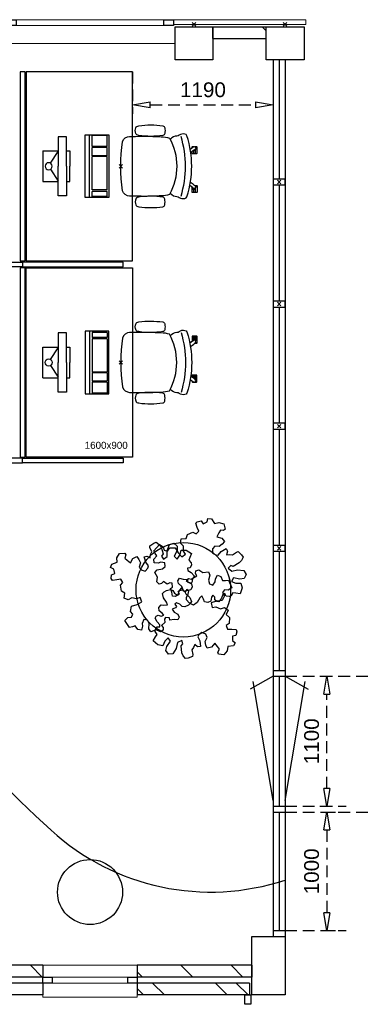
# Model space of a CAD drawing. Header units: millimetres. Extents: x -88840 to 85996, y -16279 to 104709.
# Tile 27 of 184: x -17685 to -14719, y 30835 to 39165. Entities that reach past the tile are written whole.
import ezdxf

# ---------------------------------------------------------------- set-up
doc = ezdxf.new("R2010")
doc.units = ezdxf.units.MM
doc.header["$LTSCALE"] = 400
doc.header["$PDMODE"] = 3
doc.header["$PDSIZE"] = 15
doc.linetypes.add('HIDDEN', pattern=[0.375, 0.25, -0.125])
for name, color, linetype in [('-gd', 2, 'Continuous'), ('-ve', 2, 'HIDDEN'), ('inlay', 6, 'Continuous'), ('inr', 4, 'Continuous'), ('plant', 114, 'Continuous'), ('plat', 5, 'Continuous'), ('sona-s008_ip0', 7, 'Continuous'), ('symbol', 1, 'Continuous'), ('timmerwerk-ge', 150, 'Continuous')]:
    doc.layers.add(name, color=color, linetype=linetype)
for name, color, linetype, lineweight in [('Buitenkozijnen', 140, 'Continuous', 15), ('mat-baksteen', 5, 'Continuous', 25), ('mat-beton (ihwg)', 5, 'Continuous', 25), ('mat-kalkzandsteen', 5, 'Continuous', 25), ('None', 7, 'Continuous', 9)]:
    doc.layers.add(name, color=color, linetype=linetype, lineweight=lineweight)
doc.styles.add('Arial', font='arial.ttf', dxfattribs={"height": 176.388889})
doc.styles.get("Standard").update_dxf_attribs({"font": 'arial.ttf'})
doc.dimstyles.new('CAL-N1-050-25', dxfattribs={"dimscale": 50, "dimtxt": 2.5, "dimasz": 3, "dimexe": 1.5, "dimexo": 0, "dimgap": 0.3, "dimtad": 0, "dimdec": 4, "dimrnd": 1, "dimdsep": 46, "dimtxsty": 'Standard', "dimblk": 'CLOSED', "dimcen": 0, "dimdle": 1.25, "dimclrt": 249, "dimadec": 0, "dimazin": 0, "dimtfac": 0.9, "dimtdec": 4, "dimtix": 1, "dimtmove": 0, "dimatfit": 3, "dimldrblk": 'CLOSED', "dimfxl": 1, "dimtvp": 1, "dimtolj": 1, "dimtzin": 0, "dimarcsym": 0})

# ---------------------------------------------------------------- blocks, each defined once
blk = doc.blocks.new('Kolom 280x320')
at = {"layer": 'mat-beton (ihwg)', "lineweight": 25}
blk.add_lwpolyline([(-300, 160), (-20, 160), (-20, -160), (-300, -160)], close=True, dxfattribs=at)
at = {"layer": 'None', "color": 92, "linetype": 'Continuous', "lineweight": 5}
blk.add_point((0, 0), dxfattribs=at)
blk = doc.blocks.new('Kolom O 550')
at = {"layer": 'mat-beton (ihwg)', "lineweight": 25}
blk.add_circle((0, 0), 275, dxfattribs=at)
blk = doc.blocks.new('Gevelpui best 1410 (2D)')
at = {"layer": 'Buitenkozijnen', "lineweight": 15}
for p, q in [((-260, 0), (-260, -1410)), ((-260, 0), (-210, 0)), ((-210, 0), (-210, -1410)), ((-260, -1410), (-210, -1410))]:
    blk.add_line(p, q, dxfattribs=at)
at = {"layer": 'Buitenkozijnen', "color": 92, "lineweight": 25}
for points in [[(-260, 0), (-210, 0), (-210, -80), (-260, -80)], [(-260, -1330), (-210, -1330), (-210, -1410), (-260, -1410)]]:
    blk.add_lwpolyline(points, close=True, dxfattribs=at)
at = {"layer": 'None', "color": 43, "linetype": 'Continuous', "lineweight": 9}
blk.add_line((-410, 15), (-410, -1425), dxfattribs=at)
blk = doc.blocks.new('*X49')
at = {"layer": 'None', "lineweight": 9}
blk.add_line((-3023.7, 8290), (-2988.9, 8324.8), dxfattribs=at)
blk = doc.blocks.new('Gevelpui best 800')
at = {"layer": 'Buitenkozijnen', "color": 43, "linetype": 'Continuous', "lineweight": 9}
blk.add_lwpolyline([(-400, 270), (400, 270), (400, 0), (-400, 0)], close=True, dxfattribs=at)
at = {"layer": 'Buitenkozijnen', "color": 140, "linetype": 'Continuous', "lineweight": 15}
blk.add_lwpolyline([(-400, 150), (400, 150), (400, 100), (-400, 100)], close=True, dxfattribs=at)
at = {"layer": 'Buitenkozijnen', "color": 92, "linetype": 'Continuous', "lineweight": 25}
for points in [[(-400, 150), (-320, 150), (-320, 100), (-400, 100)], [(320, 150), (400, 150), (400, 100), (320, 100)]]:
    blk.add_lwpolyline(points, close=True, dxfattribs=at)
blk = doc.blocks.new('*X59')
at = {"layer": 'None', "lineweight": 9}
for p, q in [((-11028.9, 14426.9), (-10928.9, 14526.9)), ((-11028.9, 14002.7), (-10928.9, 14102.7)), ((-11028.9, 13578.4), (-10928.9, 13678.4)), ((-11028.9, 13154.2), (-10928.9, 13254.2)), ((-11028.9, 12729.9), (-10928.9, 12829.9)), ((-11028.9, 12305.6), (-10928.9, 12405.6)), ((-11028.9, 11881.4), (-10928.9, 11981.4)), ((-11028.9, 11457.1), (-10928.9, 11557.1)), ((-11028.9, 11032.8), (-10928.9, 11132.8)), ((-11028.9, 10608.6), (-10928.9, 10708.6)), ((-11028.9, 10184.3), (-10928.9, 10284.3))]:
    blk.add_line(p, q, dxfattribs=at)
blk = doc.blocks.new('*X61')
at = {"layer": 'None', "lineweight": 9}
for p, q in [((-11028.9, 9335.8), (-10984.7, 9380)), ((-11028.9, 8911.5), (-10928.9, 9011.5)), ((-11028.9, 8487.2), (-10928.9, 8587.2))]:
    blk.add_line(p, q, dxfattribs=at)
blk = doc.blocks.new('*X62')
at = {"layer": 'None', "lineweight": 9}
for p, q in [((-11178.9, 9327.2), (-11126.1, 9380)), ((-11178.9, 9150.8), (-11078.9, 9250.8)), ((-11178.9, 8620.1), (-11078.9, 8720.1)), ((-11178.9, 8443.7), (-11078.9, 8543.7))]:
    blk.add_line(p, q, dxfattribs=at)
blk = doc.blocks.new('SYMB-BM02_B2')
at = {"layer": 'plant'}
blk.add_lwpolyline([(97.9, 356.4), (65.8, 370.6), (46.1, 367.1), (22.9, 343.9), (26.5, 317.2), (5.1, 313.6), (-27.1, 336.8), (-68.1, 352.8), (-84.2, 340.4), (-93.1, 315.4), (-77.1, 290.5), (-84.2, 262), (-105.6, 274.4), (-134.2, 301.2), (-166.3, 297.6), (-189.5, 272.7), (-184.2, 245.9), (-180.6, 208.5), (-209.2, 213.9), (-255.6, 237), (-302, 240.6), (-314.5, 221), (-325.2, 197.9), (-328.8, 156.9), (-314.5, 133.7), (-285.9, 119.5), (-262.7, 94.6), (-269.9, 73.2), (-298.4, 80.3), (-305.6, 67.8), (-307.4, 28.6), (-341.3, 37.6), (-375.2, 66.1), (-405.5, 69.6), (-427, 48.2), (-412.7, 12.6), (-402, -28.3), (-380.6, -26.6), (-360.9, -62.2), (-377, -76.4), (-407.3, -83.6), (-423.4, -126.3), (-448.4, -119.2), (-475.2, -126.3), (-482.3, -158.4), (-448.4, -194), (-446.6, -249.2), (-410.9, -258.1), (-362.7, -236.7), (-327, -242.1), (-307.4, -272.4), (-337.7, -302.6), (-366.3, -308), (-398.4, -332.9), (-380.6, -365), (-337.7, -377.5), (-335.9, -406), (-332.4, -436.2), (-252, -457.6), (-234.2, -418.4), (-243.1, -382.8), (-219.9, -357.9), (-184.2, -372.1), (-139.5, -343.6), (-141.3, -283.1), (-132.4, -229.6), (-84.2, -233.2), (-86, -270.6), (-59.2, -311.6), (-68.1, -354.3), (-36, -386.4), (6.8, -361.4), (39, -388.1), (97.9, -377.5), (115.7, -343.6), (153.2, -350.7), (160.4, -393.5), (171.1, -436.2), (192.5, -439.8), (228.2, -425.5), (230, -389.9), (274.6, -384.6), (299.6, -407.7), (328.2, -386.4), (326.4, -329.4), (369.2, -315.1), (403.2, -275.9), (387.1, -222.5), (365.7, -220.7), (338.9, -240.3), (312.1, -226.1), (274.6, -204.7), (308.6, -165.5), (312.1, -121), (278.2, -112.1), (240.7, -110.3), (205, -137), (171.1, -126.3), (146.1, -92.5), (165.7, -58.6), (183.6, -44.4), (228.2, -56.8), (285.3, -55.1), (281.8, -24.8), (255, -1.6), (285.3, 14.4), (305, 34), (353.2, 32.2), (371, 37.6), (381.7, 83.9), (381.7, 110.6), (349.6, 130.2), (317.5, 139.1), (247.9, 135.5), (231.8, 114.1), (194.3, 121.3), (208.6, 165.8), (265.7, 187.2), (313.9, 229.9), (310.3, 274.4), (271.1, 295.8), (231.8, 279.8), (187.2, 233.5), (149.7, 251.3), (176.4, 290.5), (219.3, 319), (203.2, 365.3), (155, 404.5), (121.1, 376), (97.9, 356.4)], dxfattribs=at)
blk = doc.blocks.new('SYMB-CMP4_B2')
for p, q in [((-130, 558.1), (130, 558.1)), ((-130, 558.1), (-130, 428.1)), ((130, 558.1), (130, 428.1)), ((-250, 358.1), (-250, 428.1)), ((-250, 428.1), (0, 428.1)), ((-25.3, 491.9), (-125, 428.1)), ((250, 428.1), (0, 428.1)), ((25.3, 491.9), (125, 428.1)), ((250, 358.1), (250, 428.1)), ((0, 358.1), (-250, 358.1)), ((-130, 358.1), (-130, 328.1)), ((0, 358.1), (250, 358.1)), ((130, 358.1), (130, 328.1)), ((-130, 328.1), (0, 328.1)), ((130, 328.1), (0, 328.1)), ((265, 200), (-265, 200)), ((-265, 200), (-265, 0)), ((265, 0), (265, 200)), ((265, 162.9), (-265, 162.9)), ((-166.8, 141.5), (-259.7, 141.5)), ((-259.7, 12.9), (-259.7, 141.5)), ((-166.8, 12.9), (-166.8, 141.5)), ((-88, 141.5), (-159.1, 141.5)), ((-159.1, 12.9), (-159.1, 141.5)), ((-88, 12.9), (-88, 141.5)), ((200.4, 141.5), (-81.5, 141.5)), ((-81.5, 12.9), (-81.5, 141.5)), ((200.4, 12.9), (200.4, 141.5)), ((254.7, 141.5), (212.3, 141.5)), ((212.3, 12.9), (212.3, 141.5)), ((254.7, 12.9), (254.7, 141.5)), ((-265, 0), (265, 0)), ((-166.8, 12.9), (-259.7, 12.9)), ((-88, 12.9), (-159.1, 12.9)), ((200.4, 12.9), (-81.5, 12.9)), ((254.7, 12.9), (212.3, 12.9))]:
    blk.add_line(p, q)
blk.add_circle((0, 508.1), 30)
blk = doc.blocks.new('SONA-S008_B2')
at = {"layer": '-gd'}
blk.add_open_spline([(-253, -509.5), (-87.8, -560.2), (87.8, -560.2), (253, -509.5)], degree=3, dxfattribs=at)
for points in [[(-206.6, -15.8), (-79.4, 5.3), (79.6, 5.3), (206.6, -15.8)], [(-253, -272.1), (-257.1, -206.8), (-252.1, -139.2), (-253, -73.9)], [(-253, -73.9), (-253.4, -51.6), (-233.1, -20.2), (-206.6, -15.8)], [(206.6, -15.8), (233.1, -20.2), (253.4, -51.6), (253, -73.9)], [(253, -73.9), (252.1, -139.2), (257.1, -206.8), (253, -272.1)], [(-342.5, -153.6), (-353.5, -221.1), (-351.5, -287.6), (-342.5, -355.4)], [(-325.3, -126.1), (-337, -131.7), (-340.4, -140.8), (-342.5, -153.6)], [(-277.9, -126.1), (-287.8, -121.3), (-315.3, -121.3), (-325.3, -126.1)], [(-260.7, -153.6), (-262.7, -140.8), (-266.2, -131.7), (-277.9, -126.1)], [(-260.7, -355.4), (-251.6, -287.6), (-249.7, -221.1), (-260.7, -153.6)], [(260.6, -355.4), (251.6, -287.6), (249.7, -221.1), (260.6, -153.6)], [(260.6, -153.6), (262.7, -140.8), (266.2, -131.7), (277.9, -126.1)], [(277.9, -126.1), (287.8, -121.3), (315.3, -121.3), (325.3, -126.1)], [(325.3, -126.1), (337, -131.7), (340.4, -140.8), (342.5, -153.6)], [(342.5, -153.6), (353.4, -221.1), (351.5, -287.6), (342.5, -355.4)], [(-250.7, -332.5), (-253.1, -331.7), (-255.4, -330.9), (-257.6, -330.2)], [(-255.2, -303.9), (-254.1, -304.3), (-252.9, -304.7), (-251.7, -305.1)], [(-238.9, -411.5), (-253, -365.7), (-250.2, -318.7), (-253, -272.1)], [(253, -272.1), (250.2, -318.7), (253, -365.7), (238.9, -411.5)], [(256.9, -323.2), (255, -323.8), (253.1, -324.4), (251, -325.1)], [(251.9, -297.7), (252.9, -297.4), (253.8, -297.1), (254.7, -296.8)], [(-342.5, -355.4), (-341.5, -363), (-333.6, -369.9), (-326.1, -371.8)], [(-326.1, -371.8), (-310.3, -375.7), (-292.8, -375.7), (-277, -371.8)], [(-277, -371.8), (-269.5, -369.9), (-261.7, -363), (-260.7, -355.4)], [(238.9, -411.5), (95.4, -494.5), (-95.5, -494.5), (-238.9, -411.5)], [(277, -371.8), (269.5, -369.9), (261.7, -363), (260.6, -355.4)], [(326.1, -371.8), (310.3, -375.7), (292.8, -375.7), (277, -371.8)], [(342.5, -355.4), (341.5, -363), (333.6, -369.9), (326.1, -371.8)], [(-255.5, -473.7), (-255.4, -489), (-270.3, -500.1), (-272.1, -515.2)], [(-227.3, -418.1), (-247.1, -436.6), (-255.7, -455.2), (-255.5, -473.7)], [(255.5, -473.7), (255.7, -455.2), (247.1, -436.6), (227.3, -418.1)], [(272.1, -515.2), (270.3, -500.1), (255.4, -489), (255.5, -473.7)], [(-272.1, -515.2), (-274.4, -533.8), (-273.7, -555.7), (-258.6, -560.1)], [(-258.6, -560.1), (-77.4, -613.6), (78.8, -613.6), (258.6, -560.1)], [(258.6, -560.1), (273.7, -555.6), (274.4, -533.8), (272.1, -515.2)], [(-222.5, -641.1), (-222.5, -641.1), (-222.4, -632.9), (-222.4, -632.9)], [(-218.8, -644.8), (-220.8, -644.8), (-222.5, -643.1), (-222.5, -641.1)], [(-222.4, -606.9), (-222.4, -604.9), (-220.7, -603.3), (-218.7, -603.3)], [(-222.4, -615.1), (-222.4, -615.1), (-222.4, -606.9), (-222.4, -606.9)], [(-218.8, -615.1), (-218.8, -615.1), (-222.4, -615.1), (-222.4, -615.1)], [(-222.4, -629.9), (-222.4, -629.9), (-222.4, -618.1), (-222.4, -618.1)], [(-222.4, -618.1), (-222.4, -618.1), (-198.5, -618.1), (-198.5, -618.1)], [(-198.6, -630), (-198.6, -630), (-222.4, -629.9), (-222.4, -629.9)], [(-222.4, -632.9), (-222.4, -632.9), (-218.8, -632.9), (-218.8, -632.9)], [(-198.5, -615.1), (-198.5, -615.1), (-218.8, -615.1), (-218.8, -615.1)], [(-218.8, -632.9), (-218.8, -632.9), (-198.6, -633), (-198.6, -633)], [(-166.5, -644.9), (-166.5, -644.9), (-218.8, -644.8), (-218.8, -644.8)], [(-218.7, -603.3), (-218.7, -603.3), (-192, -603.3), (-176.8, -603.3)], [(-198.6, -633), (-198.6, -633), (-198.6, -630), (-198.6, -630)], [(-198.6, -630), (-198.6, -630), (-186.7, -630), (-186.7, -630)], [(-198.6, -633), (-198.6, -633), (-186.7, -633), (-186.7, -633)], [(-198.5, -618.1), (-198.5, -618.1), (-198.5, -615.1), (-198.5, -615.1)], [(-198.5, -615.1), (-198.5, -615.1), (-186.7, -615.2), (-186.7, -615.2)], [(-198.5, -618.1), (-198.5, -618.1), (-189.1, -618.2), (-187.1, -618.2)], [(-182.7, -633.4), (-188.4, -629.2), (-189.7, -621.1), (-185.5, -615.4)], [(-185.4, -615.2), (-186.2, -615.2), (-186.7, -615.2), (-186.7, -615.2)], [(-186.7, -615.2), (-186.7, -615.2), (-186.7, -616.4), (-186.7, -617.3)], [(-185.9, -630), (-186.4, -630), (-186.7, -630), (-186.7, -630)], [(-186.7, -630), (-186.7, -630), (-186.7, -633), (-186.7, -633)], [(-186.7, -633), (-186.7, -633), (-185.3, -633), (-183.1, -633)], [(-185.5, -615.4), (-185.5, -615.4), (-176.5, -602.9), (-162.6, -583.8)], [(-164.7, -630.5), (-168.8, -636.2), (-176.9, -637.5), (-182.7, -633.4)], [(-182.7, -633.4), (-182.7, -633.4), (-182.7, -633.4), (-182.7, -633.4)], [(-167.1, -633), (-166.7, -633), (-166.5, -633), (-166.5, -633)], [(-166.5, -633), (-166.5, -633), (-162.9, -633.1), (-162.9, -633.1)], [(-162.9, -641.3), (-162.9, -643.3), (-164.5, -644.9), (-166.5, -644.9)], [(-134.5, -588.9), (-152.4, -613.6), (-164.7, -630.5), (-164.7, -630.5)], [(-162.8, -630.1), (-162.8, -630.1), (-163.4, -630.1), (-164.4, -630)], [(-162.9, -633.1), (-162.9, -633.1), (-162.9, -641.3), (-162.9, -641.3)], [(-162.8, -628), (-162.8, -629.2), (-162.8, -630.1), (-162.8, -630.1)], [(106.4, -606.6), (106.4, -604.6), (108, -603), (110, -603)], [(106.4, -614.8), (106.4, -614.8), (106.4, -606.6), (106.4, -606.6)], [(110.1, -614.8), (110.1, -614.8), (106.4, -614.8), (106.4, -614.8)], [(106.4, -629.7), (106.4, -629.7), (106.4, -617.8), (106.4, -617.8)], [(106.4, -617.8), (106.4, -617.8), (130.3, -617.8), (130.3, -617.8)], [(130.3, -629.6), (130.3, -629.6), (106.4, -629.7), (106.4, -629.7)], [(106.4, -640.9), (106.4, -640.9), (106.4, -632.7), (106.4, -632.7)], [(106.4, -632.7), (106.4, -632.7), (110.1, -632.7), (110.1, -632.7)], [(110.1, -644.5), (108.1, -644.5), (106.5, -642.9), (106.4, -640.9)], [(110, -603), (110, -603), (115.6, -603), (123.1, -603)], [(130.3, -614.8), (130.3, -614.8), (110.1, -614.8), (110.1, -614.8)], [(110.1, -632.7), (110.1, -632.7), (130.3, -632.6), (130.3, -632.6)], [(162.4, -644.4), (162.4, -644.4), (110.1, -644.5), (110.1, -644.5)], [(143.1, -630.4), (143.1, -630.4), (131.8, -614.9), (115.2, -592)], [(130.3, -617.8), (130.3, -617.8), (130.3, -614.8), (130.3, -614.8)], [(130.3, -614.8), (130.3, -614.8), (130.9, -614.8), (131.7, -614.8)], [(130.3, -617.8), (130.3, -617.8), (131.9, -617.8), (133.9, -617.8)], [(130.3, -632.6), (130.3, -632.6), (130.3, -629.6), (130.3, -629.6)], [(130.3, -629.6), (130.3, -629.6), (142.1, -629.6), (142.1, -629.6)], [(130.3, -632.6), (130.3, -632.6), (142.2, -632.6), (142.2, -632.6)], [(142.5, -629.6), (142.3, -629.6), (142.1, -629.6), (142.1, -629.6)], [(142.1, -629.6), (142.1, -629.6), (142.2, -632.6), (142.2, -632.6)], [(142.2, -632.6), (142.2, -632.6), (143.3, -632.6), (145.1, -632.6)], [(161.1, -633.2), (155.3, -637.4), (147.2, -636.1), (143.1, -630.4)], [(143.7, -587.5), (156, -604.4), (163.9, -615.2), (163.9, -615.2)], [(154.9, -602.9), (159.4, -602.9), (162.3, -602.9), (162.3, -602.9)], [(163.9, -615.2), (168.1, -621), (166.8, -629.1), (161.1, -633.2)], [(161.1, -633.2), (161.1, -633.2), (161.1, -633.2), (161.1, -633.2)], [(161.8, -632.6), (162.2, -632.6), (162.4, -632.6), (162.4, -632.6)], [(162.3, -602.9), (164.4, -602.9), (166, -604.6), (166, -606.6)], [(162.4, -632.6), (162.4, -632.6), (166, -632.6), (166, -632.6)], [(166, -640.8), (166, -642.8), (164.4, -644.4), (162.4, -644.4)], [(166, -614.8), (166, -614.8), (164.6, -614.8), (163.5, -614.8)], [(166, -629.6), (166, -629.6), (165.4, -629.6), (164.4, -629.6)], [(165.3, -617.8), (165.8, -617.8), (166, -617.8), (166, -617.8)], [(166, -606.6), (166, -606.6), (166, -614.8), (166, -614.8)], [(166, -617.8), (166, -617.8), (166, -618.6), (166, -619.9)], [(166, -625.7), (166, -627.8), (166, -629.6), (166, -629.6)], [(166, -632.6), (166, -632.6), (166, -640.8), (166, -640.8)]]:
    blk.add_open_spline(points, degree=3)
at = {"layer": 'sona-s008_ip0'}
blk.add_point((0, 0), dxfattribs=at)
blk = doc.blocks.new('_CLOSED')
at = {"color": 0, "linetype": 'ByBlock'}
for p, q in [((-1, 0.167), (0, 0)), ((-1, 0.167), (-1, -0.167)), ((0, 0), (-1, -0.167))]:
    blk.add_line(p, q, dxfattribs=at)
blk = doc.blocks.new('*D1431')
at = {"layer": '-ve', "color": 0, "lineweight": -2, "transparency": 16777216}
for p, q in [((-16729.7, 38725), (-16729.7, 38369)), ((-15539.7, 38725), (-15539.7, 38369)), ((-16579.7, 38444), (-15689.7, 38444))]:
    blk.add_line(p, q, dxfattribs=at)
at = {"layer": 'Defpoints', "color": 0, "transparency": 16777216}
for p in [(-16729.7, 38725), (-15539.7, 38725), (-15539.7, 38444)]:
    blk.add_point(p, dxfattribs=at)
at = {"layer": '-ve', "color": 0, "lineweight": -2, "transparency": 16777216, "xscale": 150, "yscale": 150, "zscale": 150, "rotation": 180}
blk.add_blockref('_CLOSED', (-16729.7, 38444), dxfattribs=at)
at = {"layer": '-ve', "color": 0, "lineweight": -2, "transparency": 16777216, "xscale": 150, "yscale": 150, "zscale": 150}
blk.add_blockref('_CLOSED', (-15539.7, 38444), dxfattribs=at)
at = {"layer": '-ve', "color": 249, "transparency": 16777216, "insert": (-16134.7, 38571.6), "char_height": 125, "attachment_point": 5}
blk.add_mtext('\\A1;1190', dxfattribs=at)
blk = doc.blocks.new('*D1514')
at = {"layer": '-ve', "color": 0, "lineweight": -2, "transparency": 16777216}
for p, q in [((-15147, 33610), (-15012.5, 33610)), ((-15087.5, 32660), (-15087.5, 33460)), ((-15147, 32510), (-15012.5, 32510))]:
    blk.add_line(p, q, dxfattribs=at)
at = {"layer": 'Defpoints', "color": 0, "transparency": 16777216}
for p in [(-15147, 33610), (-15087.5, 33610), (-15147, 32510)]:
    blk.add_point(p, dxfattribs=at)
at = {"layer": '-ve', "color": 0, "lineweight": -2, "transparency": 16777216, "xscale": 150, "yscale": 150, "zscale": 150}
for p, rotation in [((-15087.5, 33610), 90), ((-15087.5, 32510), 270)]:
    blk.add_blockref('_CLOSED', p, dxfattribs=dict(at, rotation=rotation))
at = {"layer": '-ve', "color": 249, "transparency": 16777216, "insert": (-15215.1, 33060), "char_height": 125, "attachment_point": 5, "rotation": 90}
blk.add_mtext('\\A1;1100', dxfattribs=at)
blk = doc.blocks.new('*D1515')
at = {"layer": '-ve', "color": 0, "lineweight": -2, "transparency": 16777216}
for p, q in [((-15088.1, 32460), (-15012.5, 32460)), ((-15087.5, 32310), (-15087.5, 31610)), ((-15088.1, 31460), (-15012.5, 31460))]:
    blk.add_line(p, q, dxfattribs=at)
at = {"layer": 'Defpoints', "color": 0, "transparency": 16777216}
for p in [(-15088.1, 32460), (-15088.1, 31460), (-15087.5, 31460)]:
    blk.add_point(p, dxfattribs=at)
at = {"layer": '-ve', "color": 0, "lineweight": -2, "transparency": 16777216, "xscale": 150, "yscale": 150, "zscale": 150}
for p, rotation in [((-15087.5, 32460), 90), ((-15087.5, 31460), 270)]:
    blk.add_blockref('_CLOSED', p, dxfattribs=dict(at, rotation=rotation))
at = {"layer": '-ve', "color": 249, "transparency": 16777216, "insert": (-15215.1, 31960), "char_height": 125, "attachment_point": 5, "rotation": 90}
blk.add_mtext('\\A1;1000', dxfattribs=at)

msp = doc.modelspace()

# ---------------------------------------------------------------- linework, layer by layer
at = {"layer": '-ve'}
for p, q in [((-15439.7156, 33610.04674), (-14718.99773, 33610.04674)), ((-15439.7156, 32510.04674), (-14923.05992, 32510.04674)), ((-15439.7156, 32460.04674), (-14718.99773, 32460.04674)), ((-15439.7156, 31460.04674), (-14923.05992, 31460.04674))]:
    msp.add_line(p, q, dxfattribs=at)
for p in [(-15489.7156, 37792.04674), (-15489.7156, 37792.04674), (-15489.7156, 37792.04674), (-15489.7156, 37792.04674), (-15489.7156, 36759.04674), (-15489.7156, 36759.04674), (-15489.7156, 36759.04674), (-15489.7156, 35726.04674), (-15489.7156, 35726.04674), (-15489.7156, 34693.04674)]:
    msp.add_point(p, dxfattribs=at)
at = {"layer": 'Buitenkozijnen', "lineweight": 15}
msp.add_lwpolyline([(-16384.7156, 39125.04674), (-16384.7156, 39165.08738), (-15264.7156, 39165.08738), (-15264.7156, 39125.04674)], close=True, dxfattribs=at)
at = {"layer": 'Buitenkozijnen', "color": 92, "lineweight": 25}
msp.add_lwpolyline([(-15729.75623, 30835.08738), (-15779.75623, 30835.08738), (-15779.75623, 30915.08738), (-15729.75623, 30915.08738)], close=True, dxfattribs=at)
at = {"layer": 'inlay'}
for p, q in [((-15489.7156, 38825.04674), (-15489.7156, 37817.04674)), ((-15489.7156, 37767.04674), (-15489.7156, 36784.04674)), ((-15489.7156, 36734.04674), (-15489.7156, 35751.04674)), ((-15489.7156, 35701.04674), (-15489.7156, 34718.04674)), ((-15489.7156, 34668.04674), (-15489.7156, 33660.04674)), ((-15489.7156, 33610.04674), (-15489.7156, 32510.04674)), ((-15489.7156, 32460.04674), (-15489.7156, 31460.04674))]:
    msp.add_line(p, q, dxfattribs=at)
for centre, radius, start, end in [((-10058.67795, 40362.73166), 10910.67111, 197.5472811, 227.579846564), ((-16069.47891, 33784.71284), 2000, 227.579846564, 288.353669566)]:
    msp.add_arc(centre, radius, start, end, dxfattribs=at)
at = {"layer": 'inr'}
for points in [[(-17679.7156, 38725.04674), (-17679.7156, 37125.04674), (-17639.7156, 37125.04674), (-17639.7156, 38725.04674)], [(-17629.7156, 38725.04674), (-17629.7156, 37125.04674), (-16729.7156, 37125.04674), (-16729.7156, 38725.04674)], [(-18509.7156, 37115.04674), (-17659.7156, 37115.04674), (-17659.7156, 37075.04674), (-18509.7156, 37075.04674)], [(-16809.7156, 37115.04674), (-17659.7156, 37115.04674), (-17659.7156, 37075.04674), (-16809.7156, 37075.04674)], [(-17679.7156, 37065.04674), (-17679.7156, 35465.04674), (-17639.7156, 35465.04674), (-17639.7156, 37065.04674)], [(-17629.7156, 35465.04674), (-17629.7156, 37065.04674), (-16729.7156, 37065.04674), (-16729.7156, 35465.04674)], [(-18509.7156, 35415.04674), (-17659.7156, 35415.04674), (-17659.7156, 35455.04674), (-18509.7156, 35455.04674)], [(-16809.7156, 35415.04674), (-17659.7156, 35415.04674), (-17659.7156, 35455.04674), (-16809.7156, 35455.04674)]]:
    msp.add_lwpolyline(points, close=True, dxfattribs=at)
at = {"layer": 'mat-baksteen', "lineweight": 25}
for p, q in [((-16049.7156, 39105.04674), (-15599.7156, 39105.04674)), ((-16049.7156, 39005.04674), (-16049.7156, 39105.04674)), ((-15599.7156, 39005.04674), (-15599.7156, 39105.04674)), ((-16049.7156, 39005.04674), (-15599.7156, 39005.04674)), ((-17489.7156, 31015.08738), (-21969.7156, 31015.08738)), ((-17489.7156, 31015.08738), (-17489.7156, 30915.08738)), ((-16689.7156, 31015.08738), (-16689.7156, 30915.08738)), ((-15739.7156, 31015.08738), (-16689.7156, 31015.08738)), ((-15739.7156, 31015.08738), (-15739.7156, 30915.08738)), ((-17489.7156, 30915.08738), (-21969.7156, 30915.08738)), ((-15739.7156, 30915.08738), (-16689.7156, 30915.08738))]:
    msp.add_line(p, q, dxfattribs=at)
at = {"layer": 'mat-beton (ihwg)', "lineweight": 25}
msp.add_lwpolyline([(-15719.7156, 31410.04674), (-15439.7156, 31410.04674), (-15439.7156, 30915.08738), (-15719.7156, 30915.08738)], close=True, dxfattribs=at)
msp.add_lwpolyline([(-15539.7156, 31460.04674), (-15439.7156, 31460.04674)], dxfattribs=at)
msp.add_lwpolyline([(-15539.7156, 31460.04674), (-15439.7156, 31460.04674)], dxfattribs=at)
at = {"layer": 'mat-kalkzandsteen', "lineweight": 25}
for p, q in [((-17489.7156, 31165.08738), (-21969.7156, 31165.08738)), ((-17489.7156, 31165.08738), (-17489.7156, 31065.08738)), ((-16689.7156, 31165.08738), (-16689.7156, 31065.08738)), ((-15719.7156, 31165.08738), (-16689.7156, 31165.08738)), ((-15719.7156, 31165.08738), (-15719.7156, 31065.08738)), ((-17489.7156, 31065.08738), (-21969.7156, 31065.08738)), ((-15719.7156, 31065.08738), (-16689.7156, 31065.08738))]:
    msp.add_line(p, q, dxfattribs=at)
at = {"layer": 'plat'}
for p, q in [((-15539.7156, 38825.04674), (-15539.7156, 31410.04674)), ((-15439.7156, 38825.04674), (-15439.7156, 31410.04674)), ((-15539.7156, 33660.04674), (-15439.7156, 33660.04674)), ((-15539.7156, 33610.04674), (-15734.94005, 33502.25016)), ((-15539.7156, 33610.04674), (-15439.7156, 33610.04674)), ((-15439.7156, 33610.04674), (-15244.49115, 33502.25016)), ((-15539.7156, 32560.04674), (-15710.57258, 33567.27347)), ((-15439.7156, 32560.04674), (-15268.85862, 33567.27347)), ((-15539.7156, 32510.04674), (-15439.7156, 32510.04674)), ((-15539.7156, 32460.04674), (-15439.7156, 32460.04674))]:
    msp.add_line(p, q, dxfattribs=at)
for points in [[(-15539.7156, 37767.04674), (-15439.7156, 37767.04674), (-15439.7156, 37817.04674), (-15539.7156, 37817.04674)], [(-15539.7156, 36734.04674), (-15439.7156, 36734.04674), (-15439.7156, 36784.04674), (-15539.7156, 36784.04674)], [(-15539.7156, 35701.04674), (-15439.7156, 35701.04674), (-15439.7156, 35751.04674), (-15539.7156, 35751.04674)], [(-15539.7156, 34668.04674), (-15439.7156, 34668.04674), (-15439.7156, 34718.04674), (-15539.7156, 34718.04674)]]:
    msp.add_lwpolyline(points, close=True, dxfattribs=at)
at = {"layer": 'timmerwerk-ge'}
msp.add_circle((-16300.25475, 34342.50043), 400, dxfattribs=at)

# ---------------------------------------------------------------- block references
at = {"layer": 'Buitenkozijnen', "color": 7}
for name, p, rotation in [('Gevelpui best 1410 (2D)', (-17794.7156, 39375.04674), 90), ('Gevelpui best 800', (-17089.7156, 31165.08738), 180)]:
    msp.add_blockref(name, p, dxfattribs=dict(at, rotation=rotation))
at = {"layer": 'inr', "rotation": 90}
msp.add_blockref('SONA-S008_B2', (-16829.7156, 37925.04674), dxfattribs=at)
at = {"layer": 'inr', "xscale": -1, "rotation": 90}
msp.add_blockref('SONA-S008_B2', (-16829.7156, 36265.04674), dxfattribs=at)
at = {"layer": 'mat-baksteen', "rotation": 90}
for name in ['*X49', '*X62']:
    msp.add_blockref(name, (-7309.7156, 42093.98738), dxfattribs=at)
at = {"layer": 'mat-beton (ihwg)', "color": 7, "rotation": 90}
for name, p in [('Kolom 280x320', (-16209.7156, 39125.04674)), ('Kolom 280x320', (-16209.7156, 39125.04674)), ('Kolom 280x320', (-15439.7156, 39125.04674)), ('Kolom O 550', (-17089.7156, 31785.04674))]:
    msp.add_blockref(name, p, dxfattribs=at)
at = {"layer": 'mat-kalkzandsteen', "rotation": 90}
for name in ['*X59', '*X61']:
    msp.add_blockref(name, (-7309.7156, 42093.98738), dxfattribs=at)
at = {"layer": 'symbol', "xscale": -1, "rotation": 90}
msp.add_blockref('SYMB-CMP4_B2', (-16931.2043, 37925.04674), dxfattribs=at)
at = {"layer": 'symbol', "rotation": 90.00000000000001}
msp.add_blockref('SYMB-CMP4_B2', (-16931.2043, 36265.04674), dxfattribs=at)
at = {"layer": 'symbol', "yscale": 0.8400000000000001, "zscale": 0.8400000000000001}
for p, xscale, rotation in [((-16114.20675, 34520.02737), -0.8399999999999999, 213.3697457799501), ((-16507.25365, 34411.55332), -0.8399999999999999, 290.0420320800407), ((-16238.30668, 34091.13287), -0.84, 98.73209960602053)]:
    msp.add_blockref('SYMB-BM02_B2', p, dxfattribs=dict(at, xscale=xscale, rotation=rotation))

# ---------------------------------------------------------------- texts
at = {"layer": 'plat', "insert": (-17134.69554, 35593.97886), "char_height": 59.266667, "attachment_point": 1, "style": 'Arial'}
msp.add_mtext('1600x900', dxfattribs=at)

# ---------------------------------------------------------------- dimensions: what is measured, and where the dimension line sits
at = {"layer": '-ve'}
for p1, p2, distance, picture, middle in [((-16729.7156, 38725.04674), (-15539.7156, 38725.04674), -281.07839, '*D1431', (-16134.7156, 38571.6116)), ((-15146.97709, 32510.04674), (-15146.97709, 33610.04674), -59.47942, '*D1514', (-15215.14092, 33060.04674)), ((-15088.07738, 32460.04674), (-15088.07738, 31460.04674), 0.57971, '*D1515', (-15215.14092, 31960.04674))]:
    dim = msp.add_aligned_dim(p1=p1, p2=p2, distance=distance, dimstyle='CAL-N1-050-25', dxfattribs=at)
    dim.commit()
    dim.dimension.update_dxf_attribs({"geometry": picture, "text_midpoint": middle})

doc.saveas('drawing.dxf')
